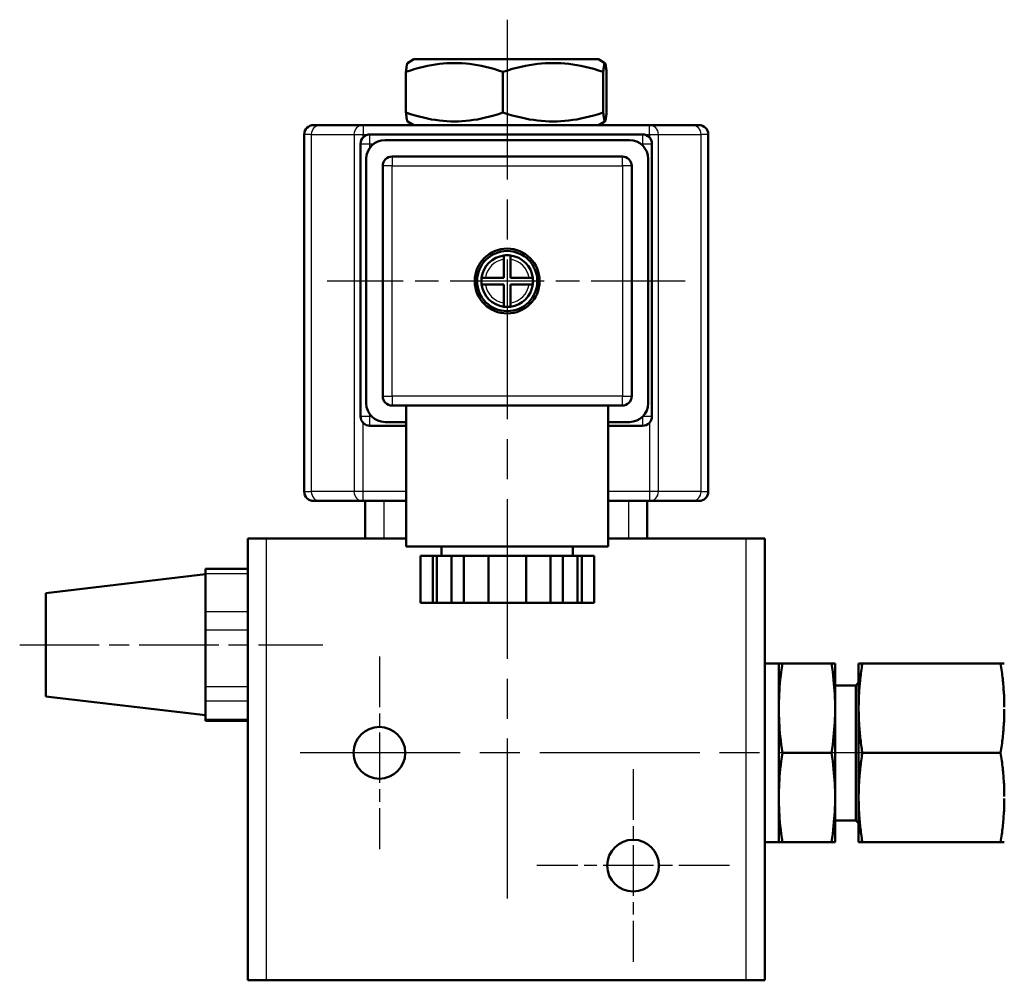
# Model space of a CAD drawing. Header units: millimetres. Extents: x 51 to 514, y 131 to 745.
# Tile 6 of 9: x 53 to 157, y 503 to 605. Entities that reach past the tile are written whole.
import ezdxf

# ---------------------------------------------------------------- set-up
doc = ezdxf.new("R2010")
doc.units = ezdxf.units.MM
doc.header["$LTSCALE"] = 3
doc.linetypes.add('CHAIN', pattern=[0.3543, 0.2362, -0.0295, 0.0591, -0.0295])
for name, color, linetype, lineweight in [('Mittellinie(DIN)', 4, 'CHAIN', 25), ('Mittelpunktmarkierung(DIN)', 4, 'CHAIN', 25), ('Sichtbare Kanten(DIN)', 7, 'Continuous', 50), ('Sichtbare tangentiale Kanten(DIN)', 3, 'Continuous', 25)]:
    doc.layers.add(name, color=color, linetype=linetype, lineweight=lineweight)

msp = doc.modelspace()

# ---------------------------------------------------------------- linework, layer by layer
at = {"layer": 'Mittellinie(DIN)', "linetype": 'CHAIN', "ltscale": 11.952814}
msp.add_line((52.65, 538.68), (84.92, 538.68), dxfattribs=at)
at = {"layer": 'Mittelpunktmarkierung(DIN)', "linetype": 'CHAIN', "ltscale": 23.990969}
for p, q in [((104.52, 605.19), (104.52, 510.72)), ((176, 527.18), (80.67, 527.18))]:
    msp.add_line(p, q, dxfattribs=at)
at = {"layer": 'Mittelpunktmarkierung(DIN)', "linetype": 'CHAIN', "ltscale": 14.10678}
msp.add_line((123.45, 577.38), (85.37, 577.38), dxfattribs=at)
at = {"layer": 'Mittelpunktmarkierung(DIN)', "linetype": 'CHAIN', "ltscale": 7.593151}
for p, q in [((90.92, 537.43), (90.92, 516.93)), ((117.92, 525.43), (117.92, 504.93)), ((128.17, 515.18), (107.67, 515.18))]:
    msp.add_line(p, q, dxfattribs=at)
at = {"layer": 'Sichtbare Kanten(DIN)'}
for p, q in [((94.6, 600.98), (93.91, 600.58)), ((114.24, 600.98), (94.6, 600.98)), ((114.24, 600.98), (114.92, 600.58)), ((93.75, 595.31), (93.75, 599.64)), ((104.07, 595.31), (104.07, 599.64)), ((114.74, 595.31), (114.74, 599.64)), ((115.09, 595.31), (115.09, 599.64)), ((94.6, 593.98), (93.91, 594.37)), ((114.24, 593.98), (114.92, 594.37)), ((82.92, 554.98), (82.92, 592.98)), ((83.92, 593.98), (84.64, 593.98)), ((89.18, 593.98), (84.64, 593.98)), ((119.65, 593.98), (89.18, 593.98)), ((89.92, 592.98), (118.92, 592.98)), ((124.19, 593.98), (119.65, 593.98)), ((124.19, 593.98), (124.92, 593.98)), ((125.92, 554.98), (125.92, 592.98)), ((88.92, 562.98), (88.92, 591.98)), ((117.52, 592.38), (91.52, 592.38)), ((119.92, 591.98), (119.92, 562.98)), ((89.52, 590.38), (89.52, 564.38)), ((116.77, 590.63), (92.27, 590.63)), ((119.52, 564.38), (119.52, 590.38)), ((91.27, 589.63), (91.27, 565.13)), ((117.77, 565.13), (117.77, 589.63)), ((104.17, 579.7), (104.17, 580.1)), ((104.17, 577.73), (104.17, 579.7)), ((104.87, 580.1), (104.87, 579.7)), ((104.87, 579.7), (104.87, 577.73)), ((101.79, 577.73), (102.19, 577.73)), ((102.19, 577.73), (104.17, 577.73)), ((104.87, 577.73), (106.84, 577.73)), ((106.84, 577.73), (107.25, 577.73)), ((102.19, 577.03), (101.79, 577.03)), ((104.17, 577.03), (102.19, 577.03)), ((104.17, 575.05), (104.17, 577.03)), ((104.87, 577.03), (104.87, 575.05)), ((106.84, 577.03), (104.87, 577.03)), ((107.25, 577.03), (106.84, 577.03)), ((104.17, 574.65), (104.17, 575.05)), ((104.87, 575.05), (104.87, 574.65)), ((92.27, 564.13), (104.52, 564.13)), ((93.77, 564.13), (93.77, 549.13)), ((104.52, 564.13), (116.77, 564.13)), ((115.27, 564.13), (115.27, 549.13)), ((93.77, 561.98), (89.92, 561.98)), ((91.52, 562.38), (93.77, 562.38)), ((115.27, 562.38), (117.52, 562.38)), ((118.92, 561.98), (115.27, 561.98)), ((84.64, 553.98), (83.92, 553.98)), ((84.64, 553.98), (89.18, 553.98)), ((89.18, 553.98), (93.77, 553.98)), ((89.42, 553.98), (89.42, 549.98)), ((115.27, 553.98), (119.65, 553.98)), ((119.42, 549.98), (119.42, 553.98)), ((119.65, 553.98), (124.19, 553.98)), ((124.92, 553.98), (124.19, 553.98)), ((76.92, 549.98), (78.92, 549.98)), ((76.92, 549.98), (76.92, 502.98)), ((93.77, 549.98), (78.92, 549.98)), ((93.77, 549.98), (91.42, 549.98)), ((115.27, 549.13), (93.77, 549.13)), ((97.52, 549.13), (97.52, 548.13)), ((111.52, 549.13), (111.52, 548.13)), ((129.92, 549.98), (115.27, 549.98)), ((117.42, 549.98), (115.27, 549.98)), ((129.92, 549.98), (131.92, 549.98)), ((131.92, 502.98), (131.92, 549.98)), ((96.59, 548.13), (95.28, 548.13)), ((95.28, 548.13), (95.28, 543.13)), ((97.02, 548.13), (96.59, 548.13)), ((96.59, 543.13), (96.59, 548.13)), ((98.59, 548.13), (97.02, 548.13)), ((97.02, 543.13), (97.02, 548.13)), ((99.9, 548.13), (98.59, 548.13)), ((98.59, 548.13), (98.59, 543.13)), ((102.52, 548.13), (99.9, 548.13)), ((99.9, 548.13), (99.9, 543.13)), ((106.52, 548.13), (102.52, 548.13)), ((102.52, 543.13), (102.52, 548.13)), ((109.14, 548.13), (106.52, 548.13)), ((106.52, 548.13), (106.52, 543.13)), ((110.45, 548.13), (109.14, 548.13)), ((109.14, 548.13), (109.14, 543.13)), ((112.01, 548.13), (110.45, 548.13)), ((110.45, 543.13), (110.45, 548.13)), ((112.45, 548.13), (112.01, 548.13)), ((112.01, 543.13), (112.01, 548.13)), ((113.76, 548.13), (112.45, 548.13)), ((112.45, 548.13), (112.45, 543.13)), ((113.76, 548.13), (113.76, 543.13)), ((55.42, 544.18), (72.42, 546.18)), ((72.42, 546.25), (72.42, 546.75)), ((76.92, 546.75), (72.42, 546.75)), ((72.42, 545.16), (72.42, 546.25)), ((72.42, 545.16), (72.42, 543.26)), ((55.42, 544.18), (55.42, 533.18)), ((72.42, 542.17), (72.42, 543.26)), ((95.28, 543.13), (96.59, 543.13)), ((97.02, 543.13), (96.59, 543.13)), ((98.59, 543.13), (97.02, 543.13)), ((98.59, 543.13), (99.9, 543.13)), ((99.9, 543.13), (102.52, 543.13)), ((106.52, 543.13), (102.52, 543.13)), ((106.52, 543.13), (109.14, 543.13)), ((109.14, 543.13), (110.45, 543.13)), ((112.01, 543.13), (110.45, 543.13)), ((112.45, 543.13), (112.01, 543.13)), ((112.45, 543.13), (113.76, 543.13)), ((72.42, 540.28), (72.42, 542.17)), ((72.42, 538.65), (72.42, 540.28)), ((72.42, 538.65), (72.42, 535.83)), ((133.41, 536.68), (131.98, 536.68)), ((133.81, 536.68), (133.41, 536.68)), ((133.41, 517.68), (133.41, 536.68)), ((133.41, 536.68), (133.41, 536.68)), ((133.81, 536.68), (139.02, 536.68)), ((139.41, 536.68), (139.02, 536.68)), ((139.41, 517.68), (139.41, 536.68)), ((139.41, 536.68), (139.41, 536.68)), ((142.31, 536.68), (141.91, 536.68)), ((141.91, 532.04), (141.91, 536.68)), ((157.02, 536.68), (142.31, 536.68)), ((157.41, 536.68), (157.02, 536.68)), ((72.42, 534.21), (72.42, 535.83)), ((141.6, 534.36), (139.41, 534.36)), ((141.6, 534.36), (141.91, 534.68)), ((141.6, 519.99), (141.6, 534.36)), ((72.42, 532.7), (72.42, 534.21)), ((55.42, 533.18), (72.42, 531.18)), ((72.42, 532.17), (72.42, 532.7)), ((72.42, 532.17), (72.42, 531.24)), ((72.42, 530.71), (72.42, 531.24)), ((141.91, 531.81), (141.91, 532.04)), ((141.91, 522.54), (141.91, 531.81)), ((72.42, 530.6), (72.42, 530.71)), ((72.42, 530.6), (76.92, 530.6)), ((133.81, 527.18), (139.02, 527.18)), ((157.02, 527.18), (142.31, 527.18)), ((141.91, 522.31), (141.91, 522.54)), ((141.91, 517.68), (141.91, 522.31)), ((141.6, 519.99), (139.41, 519.99)), ((141.6, 519.99), (141.91, 519.68)), ((133.41, 517.68), (131.98, 517.68)), ((133.41, 517.68), (133.41, 517.67)), ((133.41, 517.67), (133.81, 517.67)), ((133.81, 517.67), (139.02, 517.67)), ((139.02, 517.67), (139.41, 517.67)), ((139.41, 517.68), (139.41, 517.67)), ((141.91, 517.68), (142.31, 517.68)), ((157.02, 517.68), (142.31, 517.68)), ((157.02, 517.68), (157.41, 517.68)), ((78.92, 502.98), (76.92, 502.98)), ((129.92, 502.98), (78.92, 502.98)), ((131.92, 502.98), (129.92, 502.98))]:
    msp.add_line(p, q, dxfattribs=at)
at = {"layer": 'Sichtbare Kanten(DIN)', "flags": 128}
for points in [[(93.75, 599.64), (93.76, 599.72), (93.77, 599.8), (93.77, 599.87), (93.78, 599.93), (93.79, 599.99), (93.79, 600.05), (93.8, 600.11), (93.81, 600.16), (93.82, 600.21), (93.82, 600.25), (93.83, 600.3), (93.84, 600.34), (93.84, 600.37), (93.85, 600.41), (93.86, 600.44), (93.86, 600.46), (93.87, 600.49), (93.88, 600.51), (93.88, 600.53), (93.89, 600.54), (93.89, 600.56), (93.9, 600.57), (93.91, 600.58), (93.91, 600.58)], [(104.07, 599.64), (103.59, 599.8), (103.11, 599.95), (102.66, 600.07), (102.21, 600.18), (101.78, 600.28), (101.35, 600.36), (100.93, 600.43), (100.52, 600.49), (100.11, 600.53), (99.71, 600.56), (99.31, 600.58), (98.91, 600.58), (98.51, 600.58), (98.11, 600.56), (97.71, 600.53), (97.3, 600.49), (96.89, 600.43), (96.47, 600.36), (96.05, 600.28), (95.61, 600.18), (95.17, 600.07), (94.71, 599.95), (94.24, 599.8), (93.75, 599.64)], [(114.74, 599.64), (114.24, 599.8), (113.75, 599.95), (113.28, 600.07), (112.82, 600.18), (112.37, 600.28), (111.93, 600.36), (111.5, 600.43), (111.07, 600.49), (110.65, 600.53), (110.23, 600.56), (109.82, 600.58), (109.41, 600.58), (108.99, 600.58), (108.58, 600.56), (108.16, 600.53), (107.74, 600.49), (107.32, 600.43), (106.89, 600.36), (106.45, 600.28), (106, 600.18), (105.54, 600.07), (105.06, 599.95), (104.58, 599.8), (104.07, 599.64)], [(115.09, 599.64), (115.07, 599.8), (115.05, 599.95), (115.04, 600.07), (115.02, 600.18), (115.01, 600.28), (115, 600.36), (114.98, 600.43), (114.97, 600.49), (114.95, 600.53), (114.94, 600.56), (114.93, 600.58), (114.91, 600.58), (114.9, 600.58), (114.89, 600.56), (114.87, 600.53), (114.86, 600.49), (114.85, 600.43), (114.83, 600.36), (114.82, 600.28), (114.8, 600.18), (114.79, 600.07), (114.77, 599.95), (114.76, 599.8), (114.74, 599.64)], [(93.75, 595.31), (94.24, 595.15), (94.71, 595), (95.17, 594.88), (95.61, 594.77), (96.05, 594.67), (96.47, 594.59), (96.89, 594.52), (97.3, 594.47), (97.71, 594.42), (98.11, 594.39), (98.51, 594.37), (98.91, 594.37), (99.31, 594.37), (99.71, 594.39), (100.11, 594.42), (100.52, 594.47), (100.93, 594.52), (101.35, 594.59), (101.78, 594.67), (102.21, 594.77), (102.66, 594.88), (103.11, 595), (103.59, 595.15), (104.07, 595.31)], [(93.91, 594.37), (93.91, 594.38), (93.9, 594.38), (93.89, 594.39), (93.89, 594.41), (93.88, 594.42), (93.88, 594.44), (93.87, 594.46), (93.86, 594.49), (93.86, 594.51), (93.85, 594.54), (93.84, 594.58), (93.84, 594.61), (93.83, 594.65), (93.82, 594.7), (93.82, 594.74), (93.81, 594.79), (93.8, 594.84), (93.79, 594.9), (93.79, 594.96), (93.78, 595.02), (93.77, 595.08), (93.77, 595.15), (93.76, 595.23), (93.75, 595.31)], [(104.07, 595.31), (104.58, 595.15), (105.06, 595), (105.54, 594.88), (106, 594.77), (106.45, 594.67), (106.89, 594.59), (107.32, 594.52), (107.74, 594.47), (108.16, 594.42), (108.58, 594.39), (108.99, 594.37), (109.41, 594.37), (109.82, 594.37), (110.23, 594.39), (110.65, 594.42), (111.07, 594.47), (111.5, 594.52), (111.93, 594.59), (112.37, 594.67), (112.82, 594.77), (113.28, 594.88), (113.75, 595), (114.24, 595.15), (114.74, 595.31)], [(114.74, 595.31), (114.76, 595.15), (114.77, 595), (114.79, 594.88), (114.8, 594.77), (114.82, 594.67), (114.83, 594.59), (114.85, 594.52), (114.86, 594.47), (114.87, 594.42), (114.89, 594.39), (114.9, 594.37), (114.91, 594.37), (114.93, 594.37), (114.94, 594.39), (114.95, 594.42), (114.97, 594.47), (114.98, 594.52), (115, 594.59), (115.01, 594.67), (115.02, 594.77), (115.04, 594.88), (115.05, 595), (115.07, 595.15), (115.09, 595.31)], [(133.81, 527.18), (133.74, 527.62), (133.68, 528.06), (133.63, 528.48), (133.58, 528.89), (133.54, 529.29), (133.51, 529.68), (133.48, 530.07), (133.45, 530.44), (133.44, 530.82), (133.42, 531.19), (133.42, 531.56), (133.41, 531.93), (133.42, 532.29), (133.42, 532.66), (133.44, 533.03), (133.45, 533.41), (133.48, 533.79), (133.51, 534.17), (133.54, 534.56), (133.58, 534.96), (133.63, 535.37), (133.68, 535.79), (133.74, 536.23), (133.81, 536.68)], [(139.02, 536.68), (139.09, 536.23), (139.15, 535.79), (139.2, 535.37), (139.24, 534.96), (139.28, 534.56), (139.32, 534.17), (139.35, 533.79), (139.37, 533.41), (139.39, 533.03), (139.4, 532.66), (139.41, 532.29), (139.41, 531.93), (139.41, 531.56), (139.4, 531.19), (139.39, 530.82), (139.37, 530.44), (139.35, 530.07), (139.32, 529.68), (139.28, 529.29), (139.24, 528.89), (139.2, 528.48), (139.15, 528.06), (139.09, 527.62), (139.02, 527.18)], [(141.91, 532.04), (141.91, 532.23), (141.92, 532.41), (141.92, 532.6), (141.93, 532.78), (141.93, 532.97), (141.94, 533.16), (141.95, 533.34), (141.96, 533.53), (141.97, 533.71), (141.98, 533.9), (142, 534.09), (142.01, 534.28), (142.03, 534.47), (142.05, 534.66), (142.07, 534.85), (142.09, 535.05), (142.11, 535.24), (142.13, 535.44), (142.16, 535.64), (142.19, 535.84), (142.21, 536.05), (142.24, 536.25), (142.27, 536.46), (142.31, 536.68)], [(157.02, 536.68), (157.05, 536.46), (157.08, 536.25), (157.11, 536.05), (157.14, 535.84), (157.17, 535.64), (157.19, 535.44), (157.21, 535.24), (157.24, 535.05), (157.26, 534.85), (157.28, 534.66), (157.29, 534.47), (157.31, 534.28), (157.33, 534.09), (157.34, 533.9), (157.35, 533.71), (157.36, 533.53), (157.38, 533.34), (157.38, 533.16), (157.39, 532.97), (157.4, 532.78), (157.4, 532.6), (157.41, 532.41), (157.41, 532.23), (157.41, 532.04)], [(142.31, 527.18), (142.27, 527.39), (142.24, 527.6), (142.21, 527.8), (142.19, 528.01), (142.16, 528.21), (142.13, 528.41), (142.11, 528.61), (142.09, 528.8), (142.07, 529), (142.05, 529.19), (142.03, 529.38), (142.01, 529.57), (142, 529.76), (141.98, 529.95), (141.97, 530.14), (141.96, 530.32), (141.95, 530.51), (141.94, 530.69), (141.93, 530.88), (141.93, 531.07), (141.92, 531.25), (141.92, 531.44), (141.91, 531.62), (141.91, 531.81)], [(157.41, 531.81), (157.41, 531.62), (157.41, 531.44), (157.4, 531.25), (157.4, 531.07), (157.39, 530.88), (157.38, 530.69), (157.38, 530.51), (157.36, 530.32), (157.35, 530.14), (157.34, 529.95), (157.33, 529.76), (157.31, 529.57), (157.29, 529.38), (157.28, 529.19), (157.26, 529), (157.24, 528.8), (157.21, 528.61), (157.19, 528.41), (157.17, 528.21), (157.14, 528.01), (157.11, 527.8), (157.08, 527.6), (157.05, 527.39), (157.02, 527.18)], [(133.81, 517.67), (133.74, 518.12), (133.68, 518.56), (133.63, 518.98), (133.58, 519.39), (133.54, 519.79), (133.51, 520.18), (133.48, 520.56), (133.45, 520.94), (133.44, 521.32), (133.42, 521.69), (133.42, 522.06), (133.41, 522.43), (133.42, 522.79), (133.42, 523.16), (133.44, 523.53), (133.45, 523.91), (133.48, 524.29), (133.51, 524.67), (133.54, 525.06), (133.58, 525.46), (133.63, 525.87), (133.68, 526.29), (133.74, 526.73), (133.81, 527.18)], [(139.02, 527.18), (139.09, 526.73), (139.15, 526.29), (139.2, 525.87), (139.24, 525.46), (139.28, 525.06), (139.32, 524.67), (139.35, 524.29), (139.37, 523.91), (139.39, 523.53), (139.4, 523.16), (139.41, 522.79), (139.41, 522.43), (139.41, 522.06), (139.4, 521.69), (139.39, 521.32), (139.37, 520.94), (139.35, 520.56), (139.32, 520.18), (139.28, 519.79), (139.24, 519.39), (139.2, 518.98), (139.15, 518.56), (139.09, 518.12), (139.02, 517.67)], [(141.91, 522.54), (141.91, 522.73), (141.92, 522.91), (141.92, 523.1), (141.93, 523.28), (141.93, 523.47), (141.94, 523.66), (141.95, 523.84), (141.96, 524.03), (141.97, 524.21), (141.98, 524.4), (142, 524.59), (142.01, 524.78), (142.03, 524.97), (142.05, 525.16), (142.07, 525.35), (142.09, 525.55), (142.11, 525.74), (142.13, 525.94), (142.16, 526.14), (142.19, 526.34), (142.21, 526.55), (142.24, 526.75), (142.27, 526.96), (142.31, 527.18)], [(157.02, 527.18), (157.05, 526.96), (157.08, 526.75), (157.11, 526.55), (157.14, 526.34), (157.17, 526.14), (157.19, 525.94), (157.21, 525.74), (157.24, 525.55), (157.26, 525.35), (157.28, 525.16), (157.29, 524.97), (157.31, 524.78), (157.33, 524.59), (157.34, 524.4), (157.35, 524.21), (157.36, 524.03), (157.38, 523.84), (157.38, 523.66), (157.39, 523.47), (157.4, 523.28), (157.4, 523.1), (157.41, 522.91), (157.41, 522.73), (157.41, 522.54)], [(142.31, 517.68), (142.27, 517.89), (142.24, 518.1), (142.21, 518.3), (142.19, 518.51), (142.16, 518.71), (142.13, 518.91), (142.11, 519.11), (142.09, 519.3), (142.07, 519.5), (142.05, 519.69), (142.03, 519.88), (142.01, 520.07), (142, 520.26), (141.98, 520.45), (141.97, 520.64), (141.96, 520.82), (141.95, 521.01), (141.94, 521.19), (141.93, 521.38), (141.93, 521.57), (141.92, 521.75), (141.92, 521.94), (141.91, 522.12), (141.91, 522.31)], [(157.41, 522.31), (157.41, 522.12), (157.41, 521.94), (157.4, 521.75), (157.4, 521.57), (157.39, 521.38), (157.38, 521.19), (157.38, 521.01), (157.36, 520.82), (157.35, 520.64), (157.34, 520.45), (157.33, 520.26), (157.31, 520.07), (157.29, 519.88), (157.28, 519.69), (157.26, 519.5), (157.24, 519.3), (157.21, 519.11), (157.19, 518.91), (157.17, 518.71), (157.14, 518.51), (157.11, 518.3), (157.08, 518.1), (157.05, 517.89), (157.02, 517.68)]]:
    msp.add_lwpolyline(points, dxfattribs=at)
at = {"layer": 'Sichtbare Kanten(DIN)'}
for centre, radius in [((104.52, 577.38), 3.45), ((104.52, 577.38), 3.2), ((90.92, 527.18), 2.75), ((117.92, 515.18), 2.75)]:
    msp.add_circle(centre, radius, dxfattribs=at)
for centre, radius, start, end in [((83.92, 592.98), 1, 90, 180), ((89.92, 591.98), 1, 90, 180), ((118.92, 591.98), 1, 0, 90), ((124.92, 592.98), 1, 0, 90), ((91.52, 590.38), 2, 90, 180), ((117.52, 590.38), 2, 0, 90), ((92.27, 589.63), 1, 90, 180), ((116.77, 589.63), 1, 0, 90), ((104.52, 577.38), 2.75, 97.312, 172.688), ((104.52, 577.38), 2.75, 82.688, 97.312), ((104.52, 577.38), 2.75, 7.312, 82.688), ((104.52, 577.38), 2.75, 172.688, 187.312), ((104.52, 577.38), 2.75, 352.688, 7.312), ((104.52, 577.38), 2.75, 187.312, 262.688), ((104.52, 577.38), 2.75, 277.312, 352.688), ((104.52, 577.38), 2.75, 262.688, 277.312), ((92.27, 565.13), 1, 180, 270), ((116.77, 565.13), 1, 270, 0), ((91.52, 564.38), 2, 180, 270), ((117.52, 564.38), 2, 270, 0), ((89.92, 562.98), 1, 180, 270), ((118.92, 562.98), 1, 270, 0), ((83.92, 554.98), 1, 180, 270), ((124.92, 554.98), 1, 270, 0), ((131.98, 536.11), 0.57, 90, 96.4926), ((131.98, 518.25), 0.57, 263.5074, 270)]:
    msp.add_arc(centre, radius, start, end, dxfattribs=at)
at = {"layer": 'Sichtbare tangentiale Kanten(DIN)'}
for p, q in [((83.68, 592.98), (82.92, 592.98)), ((83.68, 592.98), (88.22, 592.98)), ((83.68, 554.98), (83.68, 592.98)), ((88.22, 592.98), (89.18, 592.98)), ((88.22, 592.98), (88.22, 554.98)), ((89.18, 593.98), (89.18, 592.98)), ((89.18, 592.65), (89.18, 592.98)), ((89.18, 592.98), (89.92, 592.98)), ((89.92, 591.98), (89.92, 592.98)), ((118.92, 592.98), (118.92, 591.98)), ((118.92, 592.98), (119.65, 592.98)), ((119.65, 592.98), (119.65, 593.98)), ((119.65, 592.98), (120.62, 592.98)), ((119.65, 592.98), (119.65, 592.65)), ((120.62, 554.98), (120.62, 592.98)), ((120.62, 592.98), (125.16, 592.98)), ((125.92, 592.98), (125.16, 592.98)), ((125.16, 554.98), (125.16, 592.98)), ((88.92, 591.98), (89.92, 591.98)), ((89.92, 591.58), (89.92, 591.98)), ((89.92, 591.98), (90.32, 591.98)), ((118.72, 591.98), (118.92, 591.98)), ((118.92, 591.98), (119.92, 591.98)), ((118.92, 591.98), (118.92, 591.8)), ((92.27, 590.63), (92.27, 589.63)), ((116.77, 589.63), (116.77, 590.63)), ((92.27, 589.63), (91.27, 589.63)), ((92.27, 565.13), (92.27, 589.63)), ((92.27, 589.63), (116.77, 589.63)), ((117.77, 589.63), (116.77, 589.63)), ((116.77, 589.63), (116.77, 565.13)), ((91.27, 565.13), (92.27, 565.13)), ((92.27, 565.13), (92.27, 564.13)), ((116.77, 565.13), (92.27, 565.13)), ((116.77, 565.13), (117.77, 565.13)), ((116.77, 564.13), (116.77, 565.13)), ((89.92, 562.98), (88.92, 562.98)), ((89.92, 562.98), (89.92, 563.18)), ((90.09, 562.98), (89.92, 562.98)), ((89.92, 561.98), (89.92, 562.98)), ((118.92, 562.95), (118.92, 561.98)), ((119.92, 562.98), (118.95, 562.98)), ((89.18, 554.98), (89.18, 562.3)), ((119.65, 562.3), (119.65, 554.98)), ((82.92, 554.98), (83.68, 554.98)), ((88.22, 554.98), (83.68, 554.98)), ((89.18, 554.98), (88.22, 554.98)), ((93.77, 554.98), (89.18, 554.98)), ((89.18, 553.98), (89.18, 554.98)), ((119.65, 554.98), (115.27, 554.98)), ((120.62, 554.98), (119.65, 554.98)), ((119.65, 554.98), (119.65, 553.98)), ((125.16, 554.98), (120.62, 554.98)), ((125.16, 554.98), (125.92, 554.98)), ((91.42, 549.98), (91.42, 553.98)), ((117.42, 553.98), (117.42, 549.98)), ((78.92, 502.98), (78.92, 549.98)), ((129.92, 549.98), (129.92, 502.98)), ((72.42, 546.25), (76.92, 546.25)), ((76.92, 542.17), (72.42, 542.17)), ((72.42, 540.28), (76.92, 540.28)), ((131.98, 517.68), (131.98, 536.68)), ((76.92, 534.21), (72.42, 534.21)), ((72.42, 532.7), (76.92, 532.7)), ((76.92, 530.71), (72.42, 530.71))]:
    msp.add_line(p, q, dxfattribs=at)
for start, end in [(98.5653, 171.4347), (8.5653, 81.4347), (188.5653, 261.4347), (278.5653, 351.4347)]:
    msp.add_arc((104.52, 577.38), 2.35, start, end, dxfattribs=at)
for centre, major_axis, start_param, end_param in [((84.64, 592.98), (0, 1), 0, 1.570796), ((89.18, 592.98), (0, 1), 0, 1.570796), ((119.65, 592.98), (0, 1), 4.712389, 6.283185), ((124.19, 592.98), (0, 1), 4.712389, 6.283185), ((84.64, 554.98), (0, -1), 4.712389, 6.283185), ((89.18, 554.98), (0, -1), 4.712389, 6.283185), ((119.65, 554.98), (0, -1), 0, 1.570796), ((124.19, 554.98), (0, -1), 0, 1.570796)]:
    msp.add_ellipse(centre, major_axis=major_axis, ratio=0.964587, start_param=start_param, end_param=end_param, dxfattribs=at)

doc.saveas('drawing.dxf')
